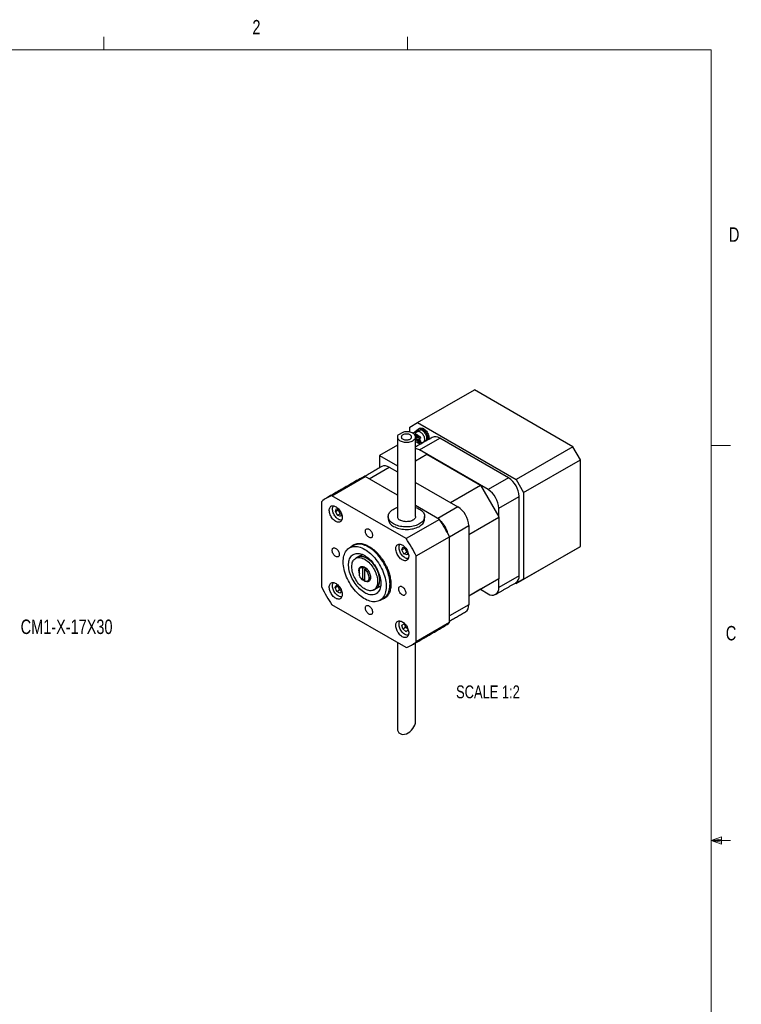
# Model space of a CAD drawing. Header units: millimetres. Extents: x 11 to 421, y 5 to 275.
# Tile 4 of 4: x 302 to 421, y 113 to 275. Entities that reach past the tile are written whole.
import ezdxf

# ---------------------------------------------------------------- set-up
doc = ezdxf.new("R2010")
doc.units = ezdxf.units.MM
doc.styles.add('SLDTEXTSTYLE0', font='TXT', dxfattribs={"width": 0.75})

msp = doc.modelspace()

# ---------------------------------------------------------------- linework, layer by layer
at = {"color": 7, "linetype": 'Continuous', "lineweight": 0}
for p, q in [((315.9379, 270.3087), (315.9379, 272.4626)), ((365.9442, 270.3087), (365.9442, 272.4626)), ((15.9068, 270.3087), (415.9568, 270.3087)), ((415.9568, 9.9587), (415.9568, 270.3087)), ((415.9568, 205.1124), (419.1318, 205.1124)), ((415.9568, 140.0249), (417.6632, 140.6348)), ((415.9568, 140.0249), (417.6632, 140.2545)), ((415.9568, 140.0249), (419.1318, 140.0249)), ((415.9568, 140.0249), (417.6632, 139.4514)), ((415.9568, 140.0249), (417.6632, 139.7631)), ((417.6632, 140.6348), (417.6632, 139.4514))]:
    msp.add_line(p, q, dxfattribs=at)
at = {"color": 7, "linetype": 'Continuous', "lineweight": 30}
for p, q in [((367.5756, 208.8928), (376.9448, 214.3015)), ((393.1831, 204.9273), (376.9448, 214.3015)), ((366.3256, 208.1709), (367.5756, 208.8928)), ((366.3256, 207.3271), (366.3256, 208.1709)), ((367.7255, 207.8107), (366.8955, 207.0913)), ((367.5756, 208.8928), (383.814, 199.5186)), ((365.2685, 207.3429), (364.3439, 206.8091)), ((367.363, 206.327), (367.5354, 206.4262)), ((367.5354, 206.4262), (367.3642, 206.723)), ((367.4449, 206.0279), (368.1265, 206.4214)), ((367.6853, 206.1664), (367.5165, 206.0692)), ((367.5187, 206.8018), (367.6855, 206.5127)), ((367.5354, 206.4262), (367.6854, 206.5128)), ((367.6853, 206.1664), (368.1245, 206.4199)), ((367.8451, 205.8894), (367.6853, 206.1664)), ((367.6855, 206.5127), (367.8437, 206.6039)), ((368.1246, 206.4198), (367.8354, 206.2529)), ((367.99, 206.342), (367.8354, 206.2529)), ((367.8354, 206.2529), (367.9907, 205.9836)), ((367.8855, 204.3863), (371.2442, 206.3252)), ((369.2997, 206.2645), (369.4765, 206.3665)), ((369.4765, 206.1624), (369.2997, 206.2645)), ((369.4765, 206.3665), (369.6533, 206.2645)), ((369.4765, 206.1624), (369.6533, 206.2645)), ((369.4765, 206.15), (369.4765, 206.1624)), ((369.6533, 206.2645), (369.6533, 206.2521)), ((382.558, 199.794), (371.2442, 206.3252)), ((364.2608, 205.1517), (361.3444, 203.4682)), ((367.2608, 205.7676), (368.0374, 205.3193)), ((367.9707, 205.7342), (368.1225, 205.8218)), ((393.1831, 204.9273), (383.814, 199.5186)), ((394.4331, 202.7622), (393.1831, 204.9273)), ((361.3444, 203.4682), (364.2608, 201.7846)), ((361.3444, 203.4682), (361.3444, 201.4555)), ((367.2608, 202.6131), (369.1064, 203.6786)), ((379.1992, 197.855), (367.8855, 204.3863)), ((369.1064, 203.6786), (377.9508, 198.5729)), ((359.6366, 199.6243), (362.9357, 201.5288)), ((362.9357, 201.5288), (364.2608, 200.7639)), ((385.064, 197.3535), (394.4331, 202.7622)), ((394.4331, 188.5018), (394.4331, 202.7622)), ((353.4676, 196.8585), (358.9476, 200.022)), ((364.2608, 196.9548), (358.9476, 200.022)), ((364.1591, 200.8226), (364.2608, 200.8813)), ((382.558, 199.794), (379.1992, 197.855)), ((367.2608, 199.032), (374.2494, 194.9976)), ((373.0034, 195.7169), (377.9508, 198.5729)), ((377.9508, 198.5729), (380.967, 193.3487)), ((383.814, 199.5186), (385.064, 197.3535)), ((365.715, 189.7882), (353.4676, 196.8585)), ((380.967, 194.7931), (384.3257, 196.7321)), ((384.3257, 183.6674), (384.3257, 196.7321)), ((385.064, 197.3535), (385.064, 183.0931)), ((351.8131, 181.7602), (351.8131, 195.9031)), ((354.0535, 194.257), (354.2135, 194.7242)), ((354.2135, 194.7242), (354.6504, 194.5766)), ((371.1951, 192.9517), (367.2608, 195.223)), ((374.2494, 194.9976), (370.9503, 193.093)), ((380.967, 193.3487), (380.967, 194.7931)), ((354.0535, 194.257), (354.5131, 194.5223)), ((354.3931, 193.6211), (354.0535, 194.257)), ((354.3931, 193.6211), (354.8527, 193.8864)), ((354.8928, 193.4524), (354.3931, 193.6211)), ((354.5131, 194.5223), (354.544, 194.6126)), ((354.8527, 193.8864), (354.5131, 194.5223)), ((355.0219, 193.8293), (354.8527, 193.8864)), ((355.0411, 193.8854), (354.8928, 193.4524)), ((376.0208, 190.485), (380.9706, 193.3424)), ((371.1951, 192.9517), (365.715, 189.7882)), ((372.8416, 190.1024), (376.0172, 191.9357)), ((376.0172, 191.9357), (376.0172, 190.4913)), ((367.3694, 186.9226), (372.8495, 190.0861)), ((372.8495, 175.9432), (372.8495, 190.0861)), ((365.0143, 187.9255), (365.1711, 188.3958)), ((365.0143, 187.9255), (365.474, 188.1909)), ((365.1711, 188.3958), (365.6089, 188.2515)), ((365.474, 188.1909), (365.5055, 188.2856)), ((365.8161, 187.5562), (365.474, 188.1909)), ((385.064, 183.0931), (394.4331, 188.5018)), ((393.1831, 187.7799), (394.4331, 188.5018)), ((365.3565, 187.2908), (365.0143, 187.9255)), ((365.3565, 187.2908), (365.8161, 187.5562)), ((365.8555, 187.1264), (365.3565, 187.2908)), ((365.9807, 187.5019), (365.8161, 187.5562)), ((366.0003, 187.5608), (365.8555, 187.1264)), ((367.3694, 172.7797), (367.3694, 186.9226)), ((383.814, 182.3712), (393.1831, 187.7799)), ((358.5306, 184.9332), (358.7958, 185.0863)), ((358.8842, 185.0508), (358.8842, 184.7291)), ((358.0003, 183.6269), (358.0003, 184.8517)), ((358.5306, 184.9332), (358.5306, 182.9331)), ((359.1344, 184.8736), (358.8842, 184.7291)), ((358.8842, 182.729), (358.8842, 184.7291)), ((384.3257, 183.6674), (380.967, 181.7285)), ((354.0429, 181.7376), (354.3064, 182.0901)), ((354.0429, 181.7376), (354.4768, 181.988)), ((354.2897, 181.0793), (354.0429, 181.7376)), ((354.3064, 182.0901), (354.7017, 181.8533)), ((354.7493, 181.3446), (354.5172, 181.9639)), ((358.8842, 183.1372), (358.5306, 182.9331)), ((380.967, 183.1729), (376.0172, 180.3155)), ((380.967, 183.1729), (377.9483, 181.4297)), ((380.967, 181.7285), (380.967, 183.1729)), ((383.814, 182.3712), (383.6796, 182.4488)), ((385.064, 183.0931), (383.814, 182.3712)), ((354.2897, 181.0793), (354.7493, 181.3446)), ((354.7999, 180.7736), (354.2897, 181.0793)), ((355.0487, 181.1652), (354.7493, 181.3446)), ((355.0634, 181.1262), (354.7999, 180.7736)), ((354.929, 181.4845), (355.0634, 181.1262)), ((377.9456, 181.4281), (376.0172, 180.3149)), ((376.0172, 180.3155), (376.0172, 178.8711)), ((377.9456, 181.4281), (377.9483, 181.4297)), ((377.9483, 181.4297), (379.1992, 180.7076)), ((365.715, 171.8243), (353.4676, 178.8946)), ((376.0172, 178.8711), (372.8495, 177.0424)), ((365.0219, 175.5474), (365.3869, 175.7486)), ((365.1483, 174.9035), (365.0219, 175.5474)), ((365.3869, 175.7486), (365.7124, 175.4554)), ((365.6079, 175.1689), (365.5172, 175.6312)), ((372.8495, 175.9432), (367.3694, 172.7797)), ((365.1483, 174.9035), (365.6079, 175.1689)), ((365.6397, 174.4608), (365.1483, 174.9035)), ((365.969, 174.8435), (365.6079, 175.1689)), ((365.6397, 174.4608), (366.003, 174.6705)), ((366.0047, 174.662), (365.6397, 174.4608)), ((365.9196, 175.0952), (366.0047, 174.662))]:
    msp.add_line(p, q, dxfattribs=at)
at = {"color": 7, "linetype": 'Continuous', "lineweight": 30, "flags": 128}
for points in [[(367.7255, 207.8107), (367.8126, 207.869), (367.9124, 207.9043), (368.0227, 207.9158), (368.1413, 207.9034), (368.2657, 207.8672), (368.3933, 207.8081), (368.5213, 207.7272), (368.6471, 207.6263), (368.768, 207.5075), (368.8815, 207.3733), (368.9853, 207.2266), (369.0771, 207.0703), (369.1549, 206.9078), (369.2173, 206.7425), (369.2627, 206.5779), (369.2904, 206.4174), (369.2997, 206.2645)], [(367.9676, 207.9593), (367.9894, 207.971), (368.0891, 208.0063), (368.1995, 208.0179), (368.3181, 208.0054), (368.4425, 207.9693), (368.57, 207.9101), (368.6981, 207.8293), (368.8239, 207.7284), (368.9448, 207.6096), (369.0583, 207.4754), (369.1621, 207.3286), (369.2538, 207.1723), (369.3317, 207.0098), (369.394, 206.8446), (369.4395, 206.6799), (369.4672, 206.5195), (369.4765, 206.3665)], [(364.3439, 206.8091), (364.2926, 206.7023), (364.2654, 206.5925), (364.2627, 206.4817), (364.2845, 206.3715), (364.3306, 206.2639), (364.4001, 206.1606), (364.4919, 206.0632), (364.6045, 205.9734), (364.7361, 205.8926), (364.8844, 205.8222), (365.0471, 205.7633), (365.2216, 205.7169), (365.4048, 205.6838), (365.5939, 205.6644), (365.7858, 205.6592), (365.9772, 205.6681), (366.1651, 205.6911), (366.3463, 205.7277), (366.518, 205.7775), (366.6772, 205.8394), (366.8214, 205.9127), (366.9483, 205.9959), (367.0556, 206.0878), (367.1418, 206.1869), (367.2053, 206.2916), (367.2451, 206.4), (367.2606, 206.5105), (367.2515, 206.6213), (367.2179, 206.7304), (367.1605, 206.8362), (367.0801, 206.9369), (366.9782, 207.0309), (366.8562, 207.1165), (366.7163, 207.1925), (366.5607, 207.2575), (366.392, 207.3105), (366.213, 207.3506), (366.0265, 207.3772), (365.8357, 207.3898), (365.6437, 207.3883), (365.4536, 207.3725), (365.2685, 207.3429)], [(366.3618, 206.8719), (366.2516, 206.9256), (366.1273, 206.9677), (365.9924, 206.9971), (365.8508, 207.0129), (365.7067, 207.0147), (365.5641, 207.0023), (365.4272, 206.9763), (365.2999, 206.9372), (365.1858, 206.8863), (365.0883, 206.8251), (365.0101, 206.7551), (364.9535, 206.6786), (364.9201, 206.5976), (364.911, 206.5145), (364.9262, 206.4318), (364.9655, 206.3517), (365.0277, 206.2766), (365.1109, 206.2087), (365.2129, 206.1498), (365.3306, 206.1018), (365.4607, 206.0659), (365.5994, 206.0432), (365.7427, 206.0344), (365.8866, 206.0397), (366.0269, 206.0589), (366.1595, 206.0916), (366.2806, 206.1367), (366.3868, 206.193), (366.475, 206.2589), (366.5426, 206.3324), (366.5877, 206.4114), (366.6091, 206.4937), (366.606, 206.5769), (366.5786, 206.6587), (366.5277, 206.7365), (366.4548, 206.8083), (366.3618, 206.8719)], [(367.5271, 207.4161), (367.6106, 207.45), (367.7052, 207.4623), (367.8077, 207.4522), (367.9156, 207.4198), (368.0262, 207.366), (368.1368, 207.2921), (368.2447, 207.1999), (368.3472, 207.0917), (368.4418, 206.9701), (368.5262, 206.8382), (368.5982, 206.6992), (368.6562, 206.5565), (368.6987, 206.4136), (368.7246, 206.274), (368.7333, 206.1413), (368.7246, 206.0186), (368.6987, 205.9089), (368.6562, 205.8151), (368.5982, 205.7393), (368.5262, 205.6835), (368.5253, 205.6829)], [(368.3797, 207.5701), (368.4903, 207.4962), (368.5982, 207.404), (368.7008, 207.2958), (368.7954, 207.1742), (368.8797, 207.0423), (368.9518, 206.9033), (369.0098, 206.7606), (369.0522, 206.6177), (369.0781, 206.4781), (369.0868, 206.3454), (369.0781, 206.2227), (369.0522, 206.113), (369.0098, 206.0192), (368.9518, 205.9434), (368.8797, 205.8876), (368.8797, 205.8875)], [(354.1112, 192.6083), (353.9756, 192.6967), (353.8422, 192.8037), (353.7132, 192.9276), (353.5907, 193.0664), (353.4768, 193.2178), (353.3733, 193.3793), (353.2819, 193.5482), (353.2042, 193.7218), (353.1413, 193.8972), (353.0944, 194.0716), (353.0641, 194.2421), (353.0511, 194.4059), (353.0554, 194.5602), (353.0771, 194.7026), (353.1158, 194.8308), (353.1708, 194.9425), (353.2413, 195.0361), (353.326, 195.1098), (353.4236, 195.1627), (353.5326, 195.1937), (353.651, 195.2023), (353.777, 195.1885), (353.9084, 195.1524), (354.0432, 195.0947), (354.1792, 195.0162), (354.314, 194.9183), (354.4454, 194.8026), (354.5714, 194.671), (354.6898, 194.5256), (354.7987, 194.3688), (354.8964, 194.2033), (354.9811, 194.0317), (355.0516, 193.8568), (355.1066, 193.6815), (355.1453, 193.5087), (355.167, 193.3413), (355.1713, 193.1819), (355.1583, 193.0332), (355.128, 192.8976), (355.0811, 192.7774), (355.0182, 192.6746), (354.9405, 192.5908), (354.8491, 192.5273), (354.7456, 192.4853), (354.6317, 192.4655), (354.5092, 192.4681), (354.3802, 192.4931), (354.2468, 192.5401), (354.1112, 192.6083)], [(355.1108, 192.8466), (355.052, 192.8366), (354.9363, 192.8352), (354.8138, 192.8561), (354.6866, 192.8991), (354.5571, 192.9633), (354.4274, 193.0475), (354.3001, 193.1503), (354.1772, 193.2699), (354.061, 193.404), (353.9537, 193.5504), (353.857, 193.7064), (353.7727, 193.8691), (353.7024, 194.0358), (353.6473, 194.2035), (353.6083, 194.369), (353.5862, 194.5296), (353.5813, 194.6823), (353.5938, 194.8244), (353.6234, 194.9533), (353.6696, 195.0668), (353.7315, 195.1629), (353.7568, 195.1921)], [(363.6395, 192.211), (363.4578, 192.3257), (363.2948, 192.4494), (363.1516, 192.5809), (363.0293, 192.7194), (362.9291, 192.8636), (362.8517, 193.0125), (362.7977, 193.1647), (362.7676, 193.3191), (362.7615, 193.4745), (362.7796, 193.6295), (362.8218, 193.783), (362.8875, 193.9337), (362.9764, 194.0804), (363.0878, 194.2219), (363.2206, 194.357), (363.3739, 194.4848), (363.5464, 194.6041), (363.7368, 194.714), (363.9434, 194.8135), (364.1647, 194.902), (364.2608, 194.9355)], [(367.2608, 194.9355), (367.4692, 194.8592), (367.6834, 194.7651), (367.8821, 194.6602), (368.0637, 194.5455), (368.2268, 194.4219), (368.37, 194.2903), (368.4922, 194.1519), (368.5924, 194.0076), (368.6698, 193.8588), (368.7238, 193.7066), (368.754, 193.5521), (368.76, 193.3968), (368.7419, 193.2417), (368.6998, 193.0882), (368.634, 192.9375), (368.5451, 192.7909), (368.4338, 192.6494), (368.301, 192.5142), (368.1477, 192.3865), (367.9751, 192.2672), (367.7848, 192.1573), (367.5782, 192.0577), (367.3569, 191.9692), (367.1228, 191.8925), (366.8777, 191.8283), (366.6236, 191.7769), (366.3626, 191.739), (366.0967, 191.7147), (365.8281, 191.7042), (365.559, 191.7077), (365.2915, 191.7251), (365.0278, 191.7563), (364.7699, 191.801), (364.5201, 191.8588), (364.2803, 191.9294), (364.0523, 192.012), (363.8382, 192.1062), (363.6395, 192.211), (363.6395, 192.211)], [(367.2608, 193.4356), (367.259, 193.394), (367.2375, 193.2837), (367.1918, 193.176), (367.1225, 193.0725), (367.0309, 192.9749), (366.9184, 192.8849), (366.7869, 192.804), (366.6386, 192.7334), (366.4758, 192.6744), (366.3013, 192.6279), (366.118, 192.5946), (365.9287, 192.5751), (365.7367, 192.5698), (365.5451, 192.5787), (365.3571, 192.6016), (365.1757, 192.6383), (365.0039, 192.688), (364.8445, 192.7501), (364.7001, 192.8233)], [(363.6395, 191.8027), (363.8382, 191.6979), (364.0523, 191.6038), (364.2803, 191.5211), (364.5201, 191.4505), (364.7699, 191.3927), (365.0278, 191.348), (365.2915, 191.3168), (365.559, 191.2994), (365.8281, 191.2959), (366.0967, 191.3064), (366.3626, 191.3307), (366.6236, 191.3687), (366.8777, 191.42), (367.1228, 191.4843), (367.3569, 191.5609), (367.5782, 191.6494), (367.7848, 191.749), (367.9751, 191.8589), (368.1477, 191.9782), (368.301, 192.106), (368.4338, 192.2411), (368.5451, 192.3826), (368.634, 192.5293), (368.6998, 192.68), (368.7419, 192.8335), (368.76, 192.9885), (368.7608, 193.0274)], [(359.5913, 191.3432), (359.6926, 191.2745), (359.7908, 191.1874), (359.883, 191.0846), (359.9663, 190.9691), (360.0382, 190.8446), (360.0965, 190.7147), (360.1395, 190.5835), (360.1658, 190.4549), (360.1746, 190.3328), (360.1658, 190.2209), (360.1395, 190.1227), (360.0965, 190.0411), (360.0382, 189.9786), (359.9663, 189.937), (359.883, 189.9178), (359.7908, 189.9213), (359.6926, 189.9477), (359.5913, 189.9959), (359.49, 190.0646), (359.3918, 190.1517), (359.2996, 190.2545), (359.2163, 190.37), (359.1444, 190.4945), (359.0861, 190.6244), (359.0431, 190.7556), (359.0168, 190.8842), (359.0079, 191.0063), (359.0168, 191.1182), (359.0431, 191.2164), (359.0861, 191.298), (359.1444, 191.3605), (359.2163, 191.4021), (359.2996, 191.4213), (359.3918, 191.4178), (359.49, 191.3914), (359.5913, 191.3432)], [(354.1112, 188.1786), (354.2125, 188.1099), (354.3107, 188.0228), (354.4029, 187.9199), (354.4862, 187.8045), (354.5581, 187.68), (354.6164, 187.5501), (354.6594, 187.4189), (354.6857, 187.2903), (354.6946, 187.1682), (354.6857, 187.0563), (354.6594, 186.9581), (354.6164, 186.8765), (354.5581, 186.8139), (354.4862, 186.7724), (354.4029, 186.7532), (354.3107, 186.7567), (354.2125, 186.783), (354.1112, 186.8313), (354.0099, 186.9), (353.9117, 186.9871), (353.8195, 187.0899), (353.7362, 187.2054), (353.6643, 187.3299), (353.606, 187.4598), (353.563, 187.591), (353.5367, 187.7196), (353.5278, 187.8417), (353.5367, 187.9536), (353.563, 188.0518), (353.606, 188.1334), (353.6643, 188.1959), (353.7362, 188.2375), (353.8195, 188.2567), (353.9117, 188.2531), (354.0099, 188.2268), (354.1112, 188.1786)], [(358.8842, 188.0159), (359.1281, 187.8653), (359.3708, 187.696), (359.6113, 187.5088), (359.8483, 187.3046), (360.0806, 187.0843), (360.3073, 186.8489), (360.5272, 186.5997), (360.7393, 186.3378), (360.9425, 186.0644), (361.1359, 185.7808), (361.3186, 185.4885), (361.4897, 185.1887), (361.6484, 184.8829), (361.7939, 184.5727), (361.9255, 184.2593), (362.0426, 183.9445), (362.1447, 183.6295), (362.2313, 183.316), (362.3019, 183.0055), (362.3562, 182.6994), (362.3939, 182.3991), (362.415, 182.1062), (362.4192, 181.822), (362.4065, 181.5478), (362.3771, 181.285), (362.3311, 181.0348), (362.2686, 180.7985), (362.1899, 180.577), (362.0956, 180.3716), (361.9859, 180.1831), (361.8614, 180.0125), (361.7228, 179.8606), (361.5706, 179.7281), (361.4057, 179.6156), (361.2287, 179.5238), (361.0405, 179.4529), (360.8421, 179.4034), (360.6343, 179.3754), (360.4182, 179.3692), (360.1948, 179.3847), (359.9651, 179.4219), (359.7303, 179.4806), (359.4914, 179.5606), (359.2497, 179.6613), (359.0062, 179.7824), (358.7621, 179.9233), (358.5187, 180.0833), (358.2769, 180.2617), (358.0381, 180.4575), (357.8032, 180.6699), (357.5736, 180.8979), (357.3502, 181.1403), (357.134, 181.3961), (356.9263, 181.6639), (356.7278, 181.9425), (356.5397, 182.2307), (356.3627, 182.5269), (356.1977, 182.8298), (356.0455, 183.138), (355.9069, 183.45), (355.7824, 183.7643), (355.6728, 184.0794), (355.5784, 184.3938), (355.4998, 184.706), (355.4373, 185.0145), (355.3912, 185.3179), (355.3618, 185.6146), (355.3492, 185.9034), (355.3534, 186.1828), (355.3744, 186.4514), (355.4122, 186.7081), (355.4665, 186.9515), (355.5371, 187.1805), (355.6236, 187.3941), (355.7257, 187.5911), (355.8429, 187.7708), (355.9745, 187.9321), (356.12, 188.0744), (356.2786, 188.197), (356.4497, 188.2992), (356.6324, 188.3806), (356.8258, 188.4409), (357.0291, 188.4796), (357.2411, 188.4967), (357.461, 188.4921), (357.6877, 188.4657), (357.9201, 188.4177), (358.1571, 188.3483), (358.3975, 188.2579), (358.6402, 188.1469), (358.8842, 188.0159)], [(362.4111, 180.2809), (362.4303, 180.3016), (362.5619, 180.4629), (362.679, 180.6426), (362.7811, 180.8396), (362.8676, 181.0532), (362.9382, 181.2822), (362.9926, 181.5256), (363.0303, 181.7823), (363.0514, 182.0509), (363.0556, 182.3303), (363.0429, 182.619), (363.0135, 182.9158), (362.9675, 183.2192), (362.905, 183.5277), (362.8263, 183.8399), (362.732, 184.1543), (362.6223, 184.4694), (362.4978, 184.7837), (362.3592, 185.0957), (362.207, 185.4039), (362.042, 185.7068), (361.8651, 186.003), (361.6769, 186.2912), (361.4785, 186.5698), (361.2707, 186.8376), (361.0546, 187.0934), (360.8312, 187.3358), (360.6015, 187.5637), (360.3667, 187.7762), (360.1278, 187.972), (359.8861, 188.1504), (359.6426, 188.3104), (359.3985, 188.4513), (359.155, 188.5724), (358.9133, 188.6731), (358.6745, 188.7531), (358.4396, 188.8118), (358.21, 188.849), (357.9866, 188.8645), (357.7704, 188.8583), (357.5627, 188.8303), (357.3998, 188.7915)], [(365.0714, 186.2812), (364.9357, 186.3695), (364.8023, 186.4765), (364.6733, 186.6004), (364.5509, 186.7392), (364.437, 186.8906), (364.3335, 187.0521), (364.2421, 187.221), (364.1643, 187.3946), (364.1015, 187.5701), (364.0545, 187.7445), (364.0243, 187.9149), (364.0112, 188.0787), (364.0156, 188.2331), (364.0373, 188.3755), (364.076, 188.5036), (364.131, 188.6154), (364.2014, 188.7089), (364.2862, 188.7827), (364.3838, 188.8355), (364.4927, 188.8665), (364.6111, 188.8752), (364.7371, 188.8613), (364.8686, 188.8252), (365.0034, 188.7675), (365.1393, 188.689), (365.2741, 188.5911), (365.4056, 188.4754), (365.5316, 188.3438), (365.65, 188.1984), (365.7589, 188.0417), (365.8565, 187.8761), (365.9413, 187.7045), (366.0117, 187.5296), (366.0667, 187.3543), (366.1054, 187.1816), (366.1271, 187.0141), (366.1315, 186.8547), (366.1184, 186.706), (366.0882, 186.5705), (366.0412, 186.4503), (365.9784, 186.3474), (365.9006, 186.2636), (365.8092, 186.2002), (365.7057, 186.1582), (365.5918, 186.1383), (365.4694, 186.1409), (365.3404, 186.1659), (365.207, 186.2129), (365.0714, 186.2812)], [(366.071, 186.5195), (365.9991, 186.5081), (365.8825, 186.5093), (365.7594, 186.5329), (365.6318, 186.5783), (365.5021, 186.6449), (365.3726, 186.7314), (365.2457, 186.8362), (365.1235, 186.9576), (365.0082, 187.0933), (364.902, 187.2409), (364.8067, 187.3978), (364.724, 187.5612), (364.6553, 187.7282), (364.602, 187.8957), (364.565, 188.0609), (364.5448, 188.2206), (364.542, 188.3722), (364.5565, 188.5129), (364.588, 188.6402)], [(358.8842, 186.9952), (359.0975, 186.8621), (359.3095, 186.71), (359.5187, 186.5399), (359.7239, 186.3529), (359.9235, 186.1501), (360.1165, 185.9331), (360.3014, 185.703), (360.4771, 185.4615), (360.6425, 185.21), (360.7965, 184.9503), (360.9381, 184.684), (361.0664, 184.4128), (361.1806, 184.1385), (361.2798, 183.8629), (361.3635, 183.5877), (361.4311, 183.3147), (361.4822, 183.0458), (361.5165, 182.7826), (361.5337, 182.5269), (361.5337, 182.2803), (361.5165, 182.0445), (361.4822, 181.8208), (361.4311, 181.6109), (361.3635, 181.4161), (361.2798, 181.2375), (361.1806, 181.0765), (361.0664, 180.9339), (360.9381, 180.8109), (360.7965, 180.708), (360.6425, 180.6261), (360.4771, 180.5656), (360.3014, 180.527), (360.1165, 180.5105), (359.9235, 180.5161), (359.7239, 180.544), (359.5187, 180.5938), (359.3095, 180.6652), (359.0975, 180.7579), (358.8842, 180.8711), (358.6708, 181.0042), (358.4588, 181.1563), (358.2496, 181.3264), (358.0445, 181.5135), (357.8448, 181.7162), (357.6519, 181.9332), (357.467, 182.1633), (357.2912, 182.4048), (357.1258, 182.6563), (356.9718, 182.916), (356.8302, 183.1823), (356.7019, 183.4535), (356.5878, 183.7278), (356.4885, 184.0035), (356.4048, 184.2786), (356.3372, 184.5516), (356.2861, 184.8205), (356.2519, 185.0837), (356.2347, 185.3394), (356.2347, 185.586), (356.2519, 185.8218), (356.2861, 186.0455), (356.3372, 186.2554), (356.4048, 186.4503), (356.4885, 186.6288), (356.5878, 186.7899), (356.7019, 186.9324), (356.8302, 187.0555), (356.9718, 187.1583), (357.1258, 187.2402), (357.2912, 187.3007), (357.467, 187.3393), (357.6519, 187.3558), (357.8448, 187.3502), (358.0445, 187.3223), (358.2496, 187.2725), (358.4588, 187.2011), (358.6708, 187.1084), (358.8842, 186.9952)], [(361.0055, 182.7085), (360.9969, 182.4939), (360.9714, 182.2908), (360.929, 182.101), (360.8702, 181.9259), (360.7954, 181.767), (360.7052, 181.6255), (360.6004, 181.5026), (360.4817, 181.3992), (360.3501, 181.3163), (360.2068, 181.2544), (360.0528, 181.2141), (359.8894, 181.1957), (359.7179, 181.1994), (359.5397, 181.225), (359.3562, 181.2724), (359.1689, 181.3413), (358.9793, 181.4311), (358.789, 181.5409), (358.5994, 181.6701), (358.4121, 181.8175), (358.2286, 181.9819), (358.0504, 182.162), (357.8789, 182.3563), (357.7155, 182.5634), (357.5615, 182.7815), (357.4182, 183.0089), (357.2867, 183.2437), (357.168, 183.484), (357.0631, 183.728), (356.9729, 183.9736), (356.8981, 184.2189), (356.8393, 184.4619), (356.7969, 184.7007), (356.7714, 184.9333), (356.7628, 185.1578), (356.7714, 185.3724), (356.7969, 185.5755), (356.8393, 185.7653), (356.8981, 185.9404), (356.9729, 186.0993), (357.0631, 186.2408), (357.168, 186.3637), (357.2867, 186.4671), (357.4182, 186.55), (357.5615, 186.6119), (357.7155, 186.6522), (357.8789, 186.6706), (358.0504, 186.667), (358.2286, 186.6413), (358.4121, 186.5939), (358.5994, 186.525), (358.789, 186.4353), (358.9793, 186.3254), (359.1689, 186.1962), (359.3562, 186.0489), (359.5397, 185.8845), (359.7179, 185.7043), (359.8894, 185.51), (360.0528, 185.3029), (360.2068, 185.0848), (360.3501, 184.8574), (360.4817, 184.6226), (360.6004, 184.3823), (360.7052, 184.1383), (360.7954, 183.8927), (360.8702, 183.6474), (360.929, 183.4044), (360.9714, 183.1656), (360.9969, 182.9331), (361.0055, 182.7085)], [(357.7378, 186.7354), (357.7718, 186.7541), (357.9151, 186.816), (358.0691, 186.8563), (358.2325, 186.8747), (358.404, 186.8711), (358.5822, 186.8454), (358.7657, 186.798), (358.953, 186.7291), (359.1425, 186.6394), (359.3329, 186.5295), (359.5225, 186.4003), (359.7098, 186.253), (359.8932, 186.0886), (360.0715, 185.9084), (360.2429, 185.7141), (360.4064, 185.507), (360.5603, 185.2889), (360.7037, 185.0615), (360.8352, 184.8267), (360.9539, 184.5864), (361.0588, 184.3424), (361.149, 184.0968), (361.2238, 183.8515), (361.2826, 183.6085), (361.325, 183.3697), (361.3505, 183.1372), (361.359, 182.9126)], [(361.359, 182.9126), (361.3505, 183.1372), (361.325, 183.3697), (361.2826, 183.6085), (361.2238, 183.8515), (361.149, 184.0968), (361.0588, 184.3424), (360.9539, 184.5864), (360.8352, 184.8267), (360.7037, 185.0615), (360.5603, 185.2889), (360.4064, 185.507), (360.2429, 185.7141), (360.0715, 185.9084), (359.8932, 186.0886), (359.7098, 186.253), (359.5225, 186.4003), (359.3329, 186.5295), (359.1425, 186.6394), (358.953, 186.7291), (358.7657, 186.798), (358.5822, 186.8454), (358.404, 186.8711), (358.2325, 186.8747), (358.0691, 186.8563), (357.9151, 186.816), (357.7718, 186.7541), (357.7378, 186.7354)], [(357.9119, 184.4944), (357.9206, 184.6391), (357.9464, 184.7711), (357.989, 184.8882), (358.0476, 184.9882), (358.1211, 185.0695), (358.2083, 185.1304), (358.3074, 185.17), (358.4169, 185.1875), (358.5347, 185.1826), (358.6588, 185.1554), (358.7868, 185.1064), (358.9167, 185.0365), (359.0459, 184.9469), (359.1722, 184.8392), (359.2934, 184.7153), (359.4073, 184.5775), (359.5119, 184.4282), (359.6053, 184.27), (359.6857, 184.1058), (359.7519, 183.9386), (359.8026, 183.7712), (359.837, 183.6068), (359.8543, 183.4481), (359.8543, 183.2981), (359.837, 183.1595), (359.8026, 183.0346), (359.7519, 182.9258), (359.6857, 182.835), (359.6053, 182.7638), (359.5119, 182.7134), (359.4073, 182.6848), (359.2934, 182.6785), (359.1722, 182.6945), (359.1719, 182.6946)], [(358.8842, 184.7291), (359.0067, 184.6186), (359.1231, 184.4919), (359.2308, 184.3514), (359.3277, 184.2001), (359.4117, 184.0411), (359.4811, 183.8778), (359.5345, 183.7135), (359.5707, 183.5517), (359.589, 183.3957), (359.589, 183.2487), (359.5707, 183.1137), (359.5345, 182.9937), (359.4811, 182.891), (359.4117, 182.8079), (359.3277, 182.7459), (359.2308, 182.7065), (359.1231, 182.6904), (359.0067, 182.6979), (358.8842, 182.729)], [(354.1112, 179.9519), (353.9756, 180.0403), (353.8422, 180.1473), (353.7132, 180.2712), (353.5907, 180.41), (353.4768, 180.5614), (353.3733, 180.7229), (353.2819, 180.8918), (353.2042, 181.0654), (353.1413, 181.2409), (353.0944, 181.4153), (353.0641, 181.5857), (353.0511, 181.7495), (353.0554, 181.9038), (353.0771, 182.0462), (353.1158, 182.1744), (353.1708, 182.2861), (353.2413, 182.3797), (353.326, 182.4535), (353.4236, 182.5063), (353.5326, 182.5373), (353.651, 182.5459), (353.777, 182.5321), (353.9084, 182.496), (354.0432, 182.4383), (354.1792, 182.3598), (354.314, 182.2619), (354.4454, 182.1462), (354.5714, 182.0146), (354.6898, 181.8692), (354.7987, 181.7125), (354.8964, 181.5469), (354.9811, 181.3753), (355.0516, 181.2004), (355.1066, 181.0251), (355.1453, 180.8523), (355.167, 180.6849), (355.1713, 180.5255), (355.1583, 180.3768), (355.128, 180.2413), (355.0811, 180.1211), (355.0182, 180.0182), (354.9405, 179.9344), (354.8491, 179.8709), (354.7456, 179.8289), (354.6317, 179.8091), (354.5092, 179.8117), (354.3802, 179.8367), (354.2468, 179.8837), (354.1112, 179.9519)], [(355.1108, 180.1902), (355.1061, 180.1892), (354.9946, 180.1767), (354.8751, 180.1866), (354.75, 180.2187), (354.6213, 180.2725), (354.4915, 180.347), (354.3627, 180.4408), (354.2373, 180.5524), (354.1175, 180.6796), (354.0056, 180.8202), (353.9034, 180.9718), (353.8128, 181.1315), (353.7354, 181.2967), (353.6726, 181.4642), (353.6255, 181.6312), (353.595, 181.7946), (353.5815, 181.9515), (353.5854, 182.0992), (353.6066, 182.2349), (353.6447, 182.3563), (353.6989, 182.4613), (353.7568, 182.5358)], [(358.8842, 183.0196), (358.8495, 183.0445), (358.7958, 183.0862)], [(365.0714, 181.8514), (365.1727, 181.7827), (365.2709, 181.6956), (365.363, 181.5928), (365.4463, 181.4773), (365.5182, 181.3528), (365.5766, 181.2229), (365.6195, 181.0917), (365.6459, 180.9631), (365.6547, 180.841), (365.6459, 180.7291), (365.6195, 180.6309), (365.5766, 180.5493), (365.5182, 180.4868), (365.4463, 180.4453), (365.363, 180.426), (365.2709, 180.4296), (365.1727, 180.4559), (365.0714, 180.5041), (364.9701, 180.5728), (364.8718, 180.6599), (364.7797, 180.7628), (364.6964, 180.8782), (364.6245, 181.0027), (364.5661, 181.1326), (364.5232, 181.2638), (364.4969, 181.3925), (364.488, 181.5145), (364.4969, 181.6264), (364.5232, 181.7246), (364.5661, 181.8062), (364.6245, 181.8688), (364.6964, 181.9103), (364.7797, 181.9296), (364.8718, 181.926), (364.9701, 181.8997), (365.0714, 181.8514)], [(359.5913, 178.6868), (359.6926, 178.6181), (359.7908, 178.531), (359.883, 178.4282), (359.9663, 178.3127), (360.0382, 178.1882), (360.0965, 178.0583), (360.1395, 177.9271), (360.1658, 177.7985), (360.1746, 177.6764), (360.1658, 177.5645), (360.1395, 177.4663), (360.0965, 177.3847), (360.0382, 177.3222), (359.9663, 177.2807), (359.883, 177.2614), (359.7908, 177.265), (359.6926, 177.2913), (359.5913, 177.3395), (359.49, 177.4082), (359.3918, 177.4953), (359.2996, 177.5982), (359.2163, 177.7136), (359.1444, 177.8381), (359.0861, 177.968), (359.0431, 178.0992), (359.0168, 178.2278), (359.0079, 178.3499), (359.0168, 178.4618), (359.0431, 178.56), (359.0861, 178.6416), (359.1444, 178.7042), (359.2163, 178.7457), (359.2996, 178.7649), (359.3918, 178.7614), (359.49, 178.7351), (359.5913, 178.6868)], [(365.0714, 173.6248), (364.9357, 173.7131), (364.8023, 173.8201), (364.6733, 173.9441), (364.5509, 174.0829), (364.437, 174.2342), (364.3335, 174.3957), (364.2421, 174.5646), (364.1643, 174.7383), (364.1015, 174.9137), (364.0545, 175.0881), (364.0243, 175.2586), (364.0112, 175.4223), (364.0156, 175.5767), (364.0373, 175.7191), (364.076, 175.8472), (364.131, 175.959), (364.2014, 176.0525), (364.2862, 176.1263), (364.3838, 176.1791), (364.4927, 176.2101), (364.6111, 176.2188), (364.7371, 176.2049), (364.8686, 176.1689), (365.0034, 176.1111), (365.1393, 176.0326), (365.2741, 175.9348), (365.4056, 175.8191), (365.5316, 175.6874), (365.65, 175.5421), (365.7589, 175.3853), (365.8565, 175.2197), (365.9413, 175.0481), (366.0117, 174.8732), (366.0667, 174.698), (366.1054, 174.5252), (366.1271, 174.3577), (366.1315, 174.1983), (366.1184, 174.0496), (366.0882, 173.9141), (366.0412, 173.7939), (365.9784, 173.691), (365.9006, 173.6072), (365.8092, 173.5438), (365.7057, 173.5018), (365.5918, 173.4819), (365.4694, 173.4845), (365.3404, 173.5095), (365.207, 173.5565), (365.0714, 173.6248)], [(366.071, 173.8631), (366.0407, 173.857), (365.9272, 173.8498), (365.8062, 173.865), (365.68, 173.9024), (365.5509, 173.9611), (365.421, 174.0403), (365.2928, 174.1385), (365.1686, 174.2539), (365.0505, 174.3845), (364.9407, 174.5279), (364.841, 174.6817), (364.7534, 174.843), (364.6794, 175.0089), (364.6202, 175.1766), (364.5769, 175.343), (364.5504, 175.5051), (364.541, 175.6601), (364.549, 175.8052), (364.5742, 175.9378), (364.6162, 176.0555), (364.6742, 176.1562), (364.717, 176.2086)]]:
    msp.add_lwpolyline(points, dxfattribs=at)
at = {"color": 7, "linetype": 'Continuous', "lineweight": 30}
for centre, radius, start, end in [((368.0859, 207.1525), 0.5106, 54.874962, 113.814592), ((370.5119, 205.303), 1.2574, 54.382467, 114.307062), ((366.9843, 202.8939), 1.7434, 58.874395, 80.875299), ((362.2034, 200.5066), 1.2574, 54.382467, 114.307062), ((360.4322, 195.5357), 4.7256, 108.310292, 119.965295), ((380.4877, 196.5575), 3.842, 2.605466, 57.394528), ((354.9443, 192.391), 4.7052, 108.291776, 131.718975), ((377.1289, 194.6185), 3.842, 2.605466, 57.394528), ((372.1792, 191.7611), 3.842, 2.605466, 57.394528), ((364.9784, 193.4868), 0.7194, 184.074977, 247.245084), ((364.2674, 193.1809), 1.5144, 185.817279, 245.502844), ((351.1296, 179.4565), 24.1815, 26.076859, 33.923122), ((368.5901, 189.688), 4.1023, 12.877519, 47.861353), ((357.8703, 187.1544), 1.7033, 106.033471, 119.915596), ((365.1549, 188.4644), 0.5935, 137.55551, 162.774855), ((345.6495, 176.293), 24.1815, 26.076859, 33.923122), ((358.3301, 184.4717), 0.5031, 66.514549, 130.958518), ((358.6021, 184.4922), 0.6284, 58.587092, 113.887072), ((359.6523, 184.5241), 1.7407, 180.975489, 198.36363), ((359.8243, 184.4715), 2.0101, 204.84775, 229.939805), ((359.2564, 183.3949), 0.5998, 304.665602, 2.849549), ((383.0886, 183.5377), 1.2439, 305.324503, 5.987736), ((373.533, 192.3898), 24.1815, 206.076878, 213.923142), ((359.6815, 184.1679), 1.5744, 228.284732, 239.571476), ((359.8729, 182.7577), 1.4942, 305.359933, 5.952272), ((359.8512, 182.7675), 1.5148, 305.813652, 5.498553), ((379.8893, 181.5537), 1.0918, 230.796693, 9.214059), ((361.164, 181.4486), 1.7084, 300.082402, 316.882466), ((374.7801, 178.7413), 1.2439, 305.324503, 5.987736), ((369.707, 179.4699), 4.7236, 300.026882, 311.7028), ((364.2382, 176.2918), 4.7053, 288.291952, 311.7188)]:
    msp.add_arc(centre, radius, start, end, dxfattribs=at)
msp.add_ellipse((365.7608, 159.081), major_axis=(1.2013, 1.3309), ratio=0.67491372, start_param=2.49958147, end_param=5.64117412, dxfattribs=at)
for points, degree in [([(367.9676, 207.9593), (367.7909, 207.8573)], 1), ([(364.2608, 206.525), (364.2608, 193.4356)], 1), ([(367.2608, 193.4356), (367.2608, 206.525)], 1), ([(369.9943, 206.449), (367.2608, 204.8709)], 1), ([(367.2936, 206.287), (367.3075, 206.295), (367.3308, 206.3084), (367.363, 206.327)], 3), ([(367.4449, 206.0279), (367.3883, 206.1107), (367.338, 206.1971), (367.2936, 206.287)], 3), ([(367.2942, 206.9024), (367.3387, 206.928), (367.3891, 206.9571), (367.446, 206.9899)], 3), ([(367.3642, 206.723), (367.3314, 206.7799), (367.3079, 206.8396), (367.2942, 206.9024)], 3), ([(367.3642, 206.723), (367.3045, 206.6344), (367.304, 206.4846), (367.363, 206.327)], 3), ([(367.5165, 206.0692), (367.483, 206.0499), (367.4589, 206.036), (367.4449, 206.0279)], 3), ([(367.446, 206.9899), (367.4598, 206.924), (367.4843, 206.8614), (367.5187, 206.8018)], 3), ([(367.5165, 206.0692), (367.6208, 205.9497), (367.7436, 205.8825), (367.8451, 205.8894)], 3), ([(367.8437, 206.6039), (367.7433, 206.726), (367.622, 206.7998), (367.5187, 206.8018)], 3), ([(367.8798, 207.6196), (367.5262, 207.4155)], 1), ([(367.8437, 206.6039), (367.8786, 206.624), (367.922, 206.649), (367.9733, 206.6786)], 3), ([(367.9733, 206.6786), (368.0173, 206.5884), (368.0676, 206.502), (368.1247, 206.4196)], 3), ([(368.1247, 206.4196), (368.0713, 206.3888), (368.0262, 206.3628), (367.99, 206.342)], 3), ([(367.9907, 205.9836), (368.0382, 206.0692), (368.038, 206.2015), (367.99, 206.342)], 3), ([(367.9707, 205.7342), (367.9209, 205.7784), (367.8792, 205.8303), (367.8451, 205.8894)], 3), ([(368.1227, 205.8217), (368.0655, 205.7887), (368.015, 205.7597), (367.9707, 205.7342)], 3), ([(367.9907, 205.9836), (368.0263, 205.922), (368.0704, 205.8673), (368.1227, 205.8217)], 3), ([(368.5261, 205.6834), (368.8797, 205.8875)], 1), ([(361.6858, 201.6526), (358.7182, 199.9394)], 1), ([(358.0719, 199.6296), (352.5918, 196.466)], 1), ([(362.7608, 193.4356), (362.7608, 193.0274)], 1), ([(368.7608, 193.0274), (368.7608, 193.4356)], 1), ([(380.9706, 193.3424), (380.9694, 189.9526), (380.9682, 186.5628), (380.967, 183.1729)], 3), ([(376.0172, 190.4913), (376.0172, 187.0993), (376.0172, 183.7074), (376.0172, 180.3155)], 3), ([(357.0208, 188.6308), (356.3844, 188.2634)], 1), ([(357.7378, 186.7354), (357.3843, 186.5313)], 1), ([(358.5094, 187.1808), (357.7378, 186.7354)], 1), ([(358.3476, 185.0667), (358.0824, 184.9137)], 1), ([(359.3323, 182.7485), (359.5975, 182.9016)], 1), ([(360.7376, 181.5391), (361.5091, 181.9845)], 1), ([(380.4491, 180.5839), (383.8079, 182.5228)], 1), ([(360.384, 181.335), (360.7376, 181.5391)], 1), ([(361.384, 179.6029), (362.0204, 179.9703)], 1), ([(372.8495, 176.1967), (375.4993, 177.7264)], 1), ([(366.5907, 172.2167), (372.0708, 175.3803)], 1), ([(364.2608, 172.6638), (364.2608, 158.5007)], 1), ([(367.2608, 159.6614), (367.2608, 172.6035)], 1)]:
    msp.add_open_spline(points, degree=degree, dxfattribs=at)
for points, knots in [([(367.5289, 207.4148), (367.5201, 207.4104), (367.4752, 207.3881), (367.4041, 207.3287), (367.3225, 207.2401), (367.2587, 207.138), (367.2126, 207.0279), (367.1834, 206.9161), (367.1778, 206.8403), (367.1753, 206.8055)], [0, 0, 0, 0, 0.04012387, 0.20311236, 0.37142144, 0.52924615, 0.69123283, 0.85830157, 1, 1, 1, 1]), ([(367.2608, 206.3251), (367.2694, 206.3041), (367.2931, 206.246), (367.3236, 206.1906), (367.3431, 206.1552)], [0, 0, 0, 0, 0.36169455, 1, 1, 1, 1]), ([(367.3431, 206.1552), (367.37, 206.1117), (367.4077, 206.0509), (367.472, 205.9685), (367.53, 205.9023), (367.6047, 205.8302), (367.6886, 205.7627), (367.7823, 205.7022), (367.8841, 205.6521), (367.9925, 205.6154), (368.1054, 205.5944), (368.2205, 205.5907), (368.335, 205.6064), (368.4381, 205.6365), (368.4978, 205.6698), (368.5235, 205.6842)], [0, 0, 0, 0, 0.10354268, 0.14486655, 0.21346511, 0.28438843, 0.36055292, 0.44016675, 0.52201434, 0.60483412, 0.68774369, 0.77048779, 0.85330527, 0.93667381, 1, 1, 1, 1]), ([(356.5953, 188.3852), (356.6591, 188.4538), (356.7939, 188.5989), (357.0372, 188.7652), (357.3132, 188.8946), (357.5797, 188.965), (357.8241, 188.9953), (358.0399, 188.9998), (358.2954, 188.9807), (358.5932, 188.9263), (358.9275, 188.8235), (359.2613, 188.6862), (359.4812, 188.5659), (359.5913, 188.5057)], [0, 0, 0, 0, 0.0943666, 0.19954662, 0.30467284, 0.40985288, 0.47853934, 0.54709289, 0.61582624, 0.71464265, 0.81351145, 0.90671592, 1, 1, 1, 1]), ([(359.5913, 188.5057), (359.7013, 188.4389), (359.9212, 188.3052), (360.2549, 188.0573), (360.5893, 187.7739), (360.9253, 187.4474), (361.253, 187.0861), (361.5702, 186.6889), (361.8691, 186.2645), (362.1457, 185.8166), (362.3954, 185.353), (362.5896, 184.9334), (362.738, 184.5654), (362.8498, 184.2517), (362.961, 183.8925), (363.0626, 183.49), (363.1413, 183.0584), (363.1875, 182.6463), (363.2025, 182.2567), (363.1875, 181.8843), (363.1413, 181.5257), (363.0626, 181.1849), (362.948, 180.8631), (362.7989, 180.5708), (362.6135, 180.3116), (362.3955, 180.092), (362.1455, 179.9176), (361.8796, 179.7899), (361.6863, 179.7456), (361.5948, 179.7246)], [0, 0, 0, 0, 0.03585421, 0.07169824, 0.10968962, 0.14770116, 0.18727651, 0.22687196, 0.26728922, 0.30772727, 0.34814459, 0.38858252, 0.4149901, 0.44134648, 0.46777199, 0.50576344, 0.54377496, 0.57961393, 0.61547332, 0.65131224, 0.68717167, 0.72516303, 0.76317471, 0.80274984, 0.84234544, 0.88276274, 0.92320064, 0.963618, 1, 1, 1, 1])]:
    msp.add_open_spline(points, degree=3, knots=knots, dxfattribs=at)

# ---------------------------------------------------------------- texts
at = {"color": 7, "linetype": 'Continuous', "lineweight": 0, "attachment_point": 1, "style": 'SLDTEXTSTYLE0'}
for s, insert, char_height in [('2', (340.3853, 275.2395), 2.3813), ('D', (418.8794, 241.0714), 2.3813), ('CM1-X-17X30', (302.2079, 176.4454), 2.38125), ('C', (418.368, 175.389), 2.3813), ('SCALE 1:2', (373.9374, 165.5916), 2.11667)]:
    msp.add_mtext(s, dxfattribs=dict(at, insert=insert, char_height=char_height))

doc.saveas('drawing.dxf')
